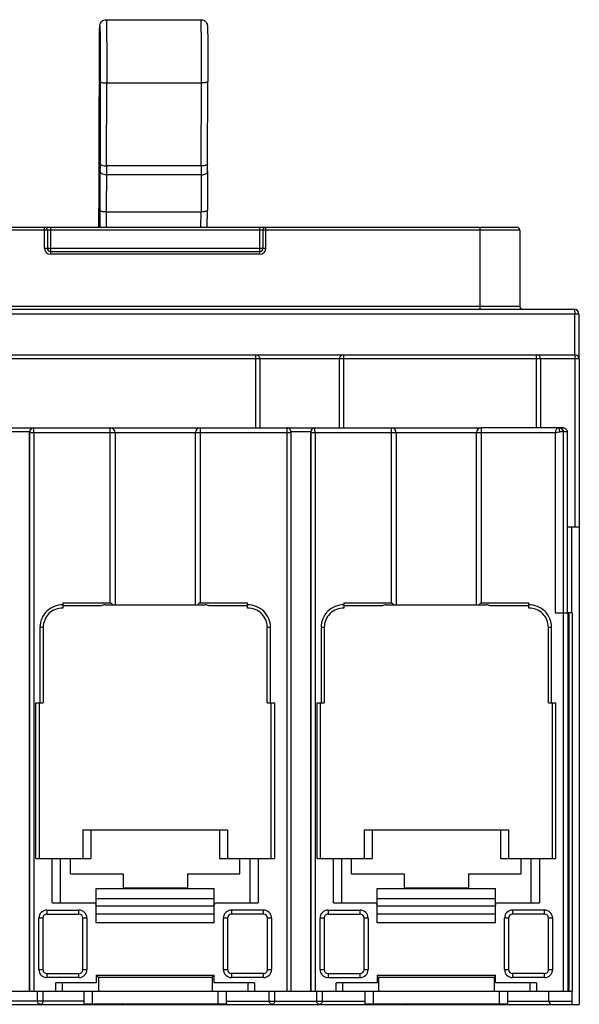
# Model space of a CAD drawing. Header units: millimetres. Extents: x 21 to 161, y 65 to 187.
# Tile 2 of 2: x 92 to 161, y 65 to 187. Entities that reach past the tile are written whole.
import ezdxf

# ---------------------------------------------------------------- set-up
doc = ezdxf.new("R2010")
doc.units = ezdxf.units.MM
doc.header["$LTSCALE"] = 16.350276
doc.layers.get('0').update_dxf_attribs({"linetype": 'CONTINUOUS'})

msp = doc.modelspace()

# ---------------------------------------------------------------- linework, layer by layer
at = {"color": 7, "linetype": 'Continuous'}
for p, q in [((102.38, 187.29), (114.18, 187.29)), ((101.5, 172.37), (101.53, 183.1)), ((101.64, 179.59), (101.61, 169.41)), ((102.42, 169.09), (102.45, 179.42)), ((102.45, 179.42), (114.25, 179.42)), ((114.22, 169.09), (114.25, 179.42)), ((115.01, 169.41), (115.04, 179.59)), ((101.5, 171.69), (101.5, 172.37)), ((114.22, 169.09), (102.42, 169.09)), ((101.5, 168.02), (101.5, 168.47)), ((114.21, 167.98), (102.41, 167.98)), ((101.48, 161.46), (101.49, 166.23)), ((101.58, 163.59), (101.57, 161.46)), ((102.39, 163.36), (102.38, 161.46)), ((114.19, 163.36), (102.39, 163.36)), ((114.18, 161.46), (114.19, 163.36)), ((114.97, 161.46), (114.98, 163.59)), ((153.86, 161.11), (63.1, 161.11)), ((63.45, 161.46), (153.51, 161.46)), ((94.7, 158.86), (94.7, 161.46)), ((95.05, 161.11), (95.05, 158.86)), ((95.45, 161.46), (95.45, 158.86)), ((121.51, 158.86), (121.51, 161.46)), ((121.91, 158.86), (121.91, 161.11)), ((122.26, 158.86), (122.26, 161.46)), ((148.89, 161.11), (148.89, 151.66)), ((153.86, 161.11), (153.86, 151.66)), ((94.7, 158.86), (122.26, 158.86)), ((95.45, 158.46), (95.45, 158.11)), ((95.45, 158.46), (121.51, 158.46)), ((121.51, 158.11), (95.45, 158.11)), ((121.51, 158.11), (121.51, 158.46)), ((21.48, 151.26), (160.62, 151.26)), ((63.1, 151.66), (153.86, 151.66)), ((161.22, 150.66), (20.98, 150.66)), ((160.72, 145.6), (160.72, 150.66)), ((161.22, 150.66), (161.22, 145.21)), ((161.26, 145.1), (26.45, 145.1)), ((26.95, 145.6), (160.76, 145.6)), ((120.99, 136.5), (120.99, 145.6)), ((121.49, 145.1), (121.49, 136.5)), ((131.44, 136.5), (131.44, 145.1)), ((131.94, 145.6), (131.94, 136.5)), ((155.96, 136.5), (155.96, 145.6)), ((156.46, 145.1), (156.46, 136.5)), ((160.77, 124.2), (160.77, 145.1)), ((161.26, 145.1), (161.26, 124.2)), ((79.08, 136.5), (93.29, 136.5)), ((93.09, 136.41), (93.37, 136.5)), ((93.37, 136.5), (114.06, 136.5)), ((93.37, 135.9), (93.37, 136.33)), ((102.88, 114.74), (102.88, 136.5)), ((114.08, 136.5), (128.29, 136.5)), ((114.08, 136.5), (114.08, 114.74)), ((124.87, 136.33), (124.88, 135.9)), ((128.09, 136.41), (128.37, 136.5)), ((128.37, 136.5), (149.06, 136.5)), ((128.38, 135.9), (128.37, 136.33)), ((137.88, 114.74), (137.88, 136.5)), ((158.77, 136.5), (149.08, 136.5)), ((149.08, 136.5), (149.08, 114.74)), ((159.29, 136.5), (158.79, 136.5)), ((92.87, 136), (90.37, 136)), ((92.84, 66.39), (92.84, 136)), ((92.87, 66.39), (92.87, 135.9)), ((113.47, 135.9), (92.87, 135.9)), ((93.37, 135.9), (93.37, 66.39)), ((103.48, 135.9), (103.48, 114.49)), ((125.38, 135.9), (113.48, 135.9)), ((113.48, 114.49), (113.48, 135.9)), ((124.88, 135.9), (124.88, 66.39)), ((127.87, 136), (125.38, 136)), ((125.38, 135.93), (125.38, 66.39)), ((127.84, 66.39), (127.84, 136)), ((148.47, 135.9), (127.88, 135.9)), ((127.88, 66.39), (127.88, 135.9)), ((128.38, 135.9), (128.38, 66.39)), ((138.48, 135.9), (138.48, 114.49)), ((158.27, 135.9), (148.48, 135.9)), ((148.48, 114.49), (148.48, 135.9)), ((158.27, 135.9), (158.27, 113.49)), ((159.27, 136), (158.87, 136)), ((159.27, 136), (159.27, 66.39)), ((159.79, 136), (159.3, 136)), ((159.3, 113.49), (159.3, 136)), ((159.79, 136), (159.79, 113.49)), ((159.79, 124.2), (161.28, 124.2)), ((160.36, 113.49), (160.36, 124.2)), ((161.28, 124.2), (161.28, 64.76)), ((96.98, 114.74), (102.88, 114.74)), ((96.98, 114.74), (96.98, 114.07)), ((101.77, 114.34), (96.98, 114.34)), ((102.24, 114.49), (114.72, 114.49)), ((114.08, 114.74), (119.98, 114.74)), ((119.98, 114.34), (115.19, 114.34)), ((119.98, 114.07), (119.98, 114.74)), ((131.98, 114.74), (137.88, 114.74)), ((131.98, 114.74), (131.98, 114.07)), ((136.77, 114.34), (131.98, 114.34)), ((137.24, 114.49), (149.72, 114.49)), ((149.08, 114.74), (154.98, 114.74)), ((154.98, 114.34), (150.19, 114.34)), ((154.98, 114.07), (154.98, 114.74)), ((158.27, 113.49), (159.87, 113.49)), ((159.87, 113.49), (159.87, 66.39)), ((160.39, 113.49), (159.9, 113.49)), ((159.9, 113.49), (159.9, 66.39)), ((159.98, 113.49), (159.98, 66.39)), ((160.39, 113.49), (160.39, 66.39)), ((94.53, 111.67), (94.13, 111.67)), ((94.13, 111.67), (94.13, 102.29)), ((94.53, 111.67), (94.53, 102.29)), ((122.83, 111.67), (122.43, 111.67)), ((122.43, 102.29), (122.43, 111.67)), ((122.83, 102.29), (122.83, 111.67)), ((129.53, 111.67), (129.13, 111.67)), ((129.13, 111.67), (129.13, 102.29)), ((129.53, 111.67), (129.53, 102.29)), ((157.83, 111.67), (157.43, 111.67)), ((157.43, 102.29), (157.43, 111.67)), ((157.83, 102.29), (157.83, 111.67)), ((93.63, 102.29), (94.53, 102.29)), ((93.63, 82.91), (93.63, 102.29)), ((94.03, 102.29), (94.03, 82.91)), ((122.43, 102.29), (123.33, 102.29)), ((122.93, 82.91), (122.93, 102.29)), ((123.33, 102.29), (123.33, 82.91)), ((128.63, 102.29), (129.53, 102.29)), ((128.63, 82.91), (128.63, 102.29)), ((129.03, 102.29), (129.03, 82.91)), ((157.43, 102.29), (158.33, 102.29)), ((157.93, 82.91), (157.93, 102.29)), ((158.33, 102.29), (158.33, 82.91)), ((99.48, 86.47), (117.48, 86.47)), ((99.48, 86.47), (99.48, 82.91)), ((100.48, 86.47), (100.48, 82.91)), ((116.48, 86.47), (116.48, 82.91)), ((117.48, 86.47), (117.48, 82.91)), ((134.48, 86.47), (152.48, 86.47)), ((134.48, 86.47), (134.48, 82.91)), ((135.48, 86.47), (135.48, 82.91)), ((151.48, 86.47), (151.48, 82.91)), ((152.48, 86.47), (152.48, 82.91)), ((93.63, 82.91), (100.48, 82.91)), ((95.66, 77.39), (95.66, 82.91)), ((96.66, 82.91), (96.66, 77.39)), ((97.93, 80.99), (97.93, 82.91)), ((116.48, 82.91), (123.33, 82.91)), ((119.03, 80.99), (119.03, 82.91)), ((120.31, 77.39), (120.31, 82.91)), ((121.31, 82.91), (121.31, 77.39)), ((128.63, 82.91), (135.48, 82.91)), ((130.66, 77.39), (130.66, 82.91)), ((131.66, 82.91), (131.66, 77.39)), ((132.93, 80.99), (132.93, 82.91)), ((151.48, 82.91), (158.33, 82.91)), ((154.03, 80.99), (154.03, 82.91)), ((155.31, 77.39), (155.31, 82.91)), ((156.31, 82.91), (156.31, 77.39)), ((97.93, 80.99), (104.48, 80.99)), ((104.48, 80.99), (104.48, 79.23)), ((112.48, 80.99), (119.03, 80.99)), ((112.48, 80.99), (112.48, 79.23)), ((132.93, 80.99), (139.48, 80.99)), ((139.48, 80.99), (139.48, 79.23)), ((147.48, 80.99), (154.03, 80.99)), ((147.48, 80.99), (147.48, 79.23)), ((101.13, 79.16), (115.83, 79.16)), ((101.13, 74.9), (101.13, 79.16)), ((112.48, 79.23), (104.48, 79.23)), ((115.83, 74.9), (115.83, 79.16)), ((136.13, 79.16), (150.83, 79.16)), ((136.13, 74.9), (136.13, 79.16)), ((147.48, 79.23), (139.48, 79.23)), ((150.83, 74.9), (150.83, 79.16)), ((95.66, 77.39), (100.83, 77.39)), ((115.83, 77.89), (101.13, 77.89)), ((116.13, 77.39), (121.31, 77.39)), ((130.66, 77.39), (135.83, 77.39)), ((150.83, 77.89), (136.13, 77.89)), ((151.13, 77.39), (156.31, 77.39)), ((95, 76.49), (98.98, 76.49)), ((95, 76.49), (95, 75.99)), ((95, 75.99), (98.98, 75.99)), ((98.98, 75.99), (98.98, 76.49)), ((115.83, 76.99), (101.13, 76.99)), ((115.83, 76), (101.13, 76)), ((121.96, 76.49), (117.98, 76.49)), ((117.98, 76.49), (117.98, 75.99)), ((121.96, 75.99), (117.98, 75.99)), ((121.96, 75.99), (121.96, 76.49)), ((130, 76.49), (133.98, 76.49)), ((130, 76.49), (130, 75.99)), ((130, 75.99), (133.98, 75.99)), ((133.98, 75.99), (133.98, 76.49)), ((150.83, 76.99), (136.13, 76.99)), ((150.83, 76), (136.13, 76)), ((156.96, 76.49), (152.98, 76.49)), ((152.98, 76.49), (152.98, 75.99)), ((156.96, 75.99), (152.98, 75.99)), ((156.96, 75.99), (156.96, 76.49)), ((94.5, 75.49), (94, 75.49)), ((94, 69.09), (94, 75.49)), ((94.5, 75.49), (94.5, 69.09)), ((99.98, 75.49), (99.48, 75.49)), ((99.48, 69.09), (99.48, 75.49)), ((99.98, 75.49), (99.98, 69.09)), ((115.83, 74.9), (101.13, 74.9)), ((117.48, 75.49), (116.98, 75.49)), ((116.98, 69.09), (116.98, 75.49)), ((117.48, 75.49), (117.48, 69.09)), ((122.96, 75.49), (122.46, 75.49)), ((122.46, 69.09), (122.46, 75.49)), ((122.96, 75.49), (122.96, 69.09)), ((129.5, 75.49), (129, 75.49)), ((129, 69.09), (129, 75.49)), ((129.5, 75.49), (129.5, 69.09)), ((134.98, 75.49), (134.48, 75.49)), ((134.48, 69.09), (134.48, 75.49)), ((134.98, 75.49), (134.98, 69.09)), ((150.83, 74.9), (136.13, 74.9)), ((152.48, 75.49), (151.98, 75.49)), ((151.98, 69.09), (151.98, 75.49)), ((152.48, 75.49), (152.48, 69.09)), ((157.96, 75.49), (157.46, 75.49)), ((157.46, 69.09), (157.46, 75.49)), ((157.96, 75.49), (157.96, 69.09)), ((94, 69.09), (94.5, 69.09)), ((99.48, 69.09), (99.98, 69.09)), ((116.98, 69.09), (117.48, 69.09)), ((122.46, 69.09), (122.96, 69.09)), ((129, 69.09), (129.5, 69.09)), ((134.48, 69.09), (134.98, 69.09)), ((151.98, 69.09), (152.48, 69.09)), ((157.46, 69.09), (157.96, 69.09)), ((95, 68.59), (98.98, 68.59)), ((95, 68.59), (95, 68.09)), ((98.98, 68.09), (95, 68.09)), ((101.13, 67.43), (96.12, 67.43)), ((96.12, 66.39), (96.12, 67.43)), ((96.91, 67.43), (96.91, 66.39)), ((98.98, 68.09), (98.98, 68.59)), ((101.13, 68.39), (115.83, 68.39)), ((101.13, 68.39), (101.13, 67.43)), ((115.56, 68.09), (101.4, 68.09)), ((101.4, 68.09), (101.4, 66.39)), ((115.56, 68.09), (115.56, 66.39)), ((115.83, 67.43), (115.83, 68.39)), ((120.84, 67.43), (115.83, 67.43)), ((121.96, 68.59), (117.98, 68.59)), ((117.98, 68.59), (117.98, 68.09)), ((121.96, 68.09), (117.98, 68.09)), ((120.05, 66.39), (120.05, 67.43)), ((120.84, 67.43), (120.84, 66.39)), ((121.96, 68.09), (121.96, 68.59)), ((130, 68.59), (133.98, 68.59)), ((130, 68.59), (130, 68.09)), ((130, 68.09), (133.98, 68.09)), ((136.13, 67.43), (131.01, 67.43)), ((131.01, 66.39), (131.01, 67.43)), ((131.79, 67.43), (131.79, 66.39)), ((133.98, 68.09), (133.98, 68.59)), ((136.13, 68.39), (150.83, 68.39)), ((136.13, 68.39), (136.13, 67.43)), ((150.68, 68.09), (136.28, 68.09)), ((136.28, 68.09), (136.28, 66.39)), ((150.68, 68.09), (150.68, 66.39)), ((150.83, 67.43), (150.83, 68.39)), ((155.96, 67.43), (150.83, 67.43)), ((156.96, 68.59), (152.98, 68.59)), ((152.98, 68.59), (152.98, 68.09)), ((156.96, 68.09), (152.98, 68.09)), ((155.17, 66.39), (155.17, 67.43)), ((155.96, 67.43), (155.96, 66.39)), ((156.96, 68.09), (156.96, 68.59)), ((57.87, 66.39), (92.84, 66.39)), ((92.87, 66.39), (127.84, 66.39)), ((93.82, 65.16), (93.82, 66.39)), ((94.53, 65.16), (94.53, 66.39)), ((99.63, 64.82), (99.63, 66.39)), ((100.63, 66.39), (100.63, 64.82)), ((116.33, 64.82), (116.33, 66.39)), ((117.33, 66.39), (117.33, 64.82)), ((122.67, 65.16), (122.67, 66.39)), ((123.37, 65.16), (123.37, 66.39)), ((127.88, 66.39), (159.87, 66.39)), ((128.59, 65.16), (128.59, 66.39)), ((129.29, 65.16), (129.29, 66.39)), ((134.63, 64.82), (134.63, 66.39)), ((135.63, 66.39), (135.63, 64.82)), ((151.33, 64.82), (151.33, 66.39)), ((152.33, 66.39), (152.33, 64.82)), ((157.48, 65.16), (157.48, 66.39)), ((159.9, 66.39), (160.39, 66.39)), ((160.36, 66.39), (160.36, 65.16)), ((99.63, 65.16), (82.33, 65.16)), ((117.33, 65.16), (134.63, 65.16)), ((152.33, 65.16), (160.36, 65.16)), ((20.98, 64.76), (161.28, 64.76)), ((99.63, 64.82), (117.33, 64.82)), ((134.63, 64.82), (152.33, 64.82))]:
    msp.add_line(p, q, dxfattribs=at)
msp.add_lwpolyline([(125.38, 135.93), (125.37, 136.01), (125.37, 136.08), (125.35, 136.17), (125.3, 136.26), (125.24, 136.34), (125.16, 136.42), (125.06, 136.47), (124.95, 136.5), (124.87, 136.5)], dxfattribs=at)
for centre, radius, start, end in [((-1384.14, 170.42), 1485.63, 359.92474, 0.04886), ((1089.2, 161.01), 987.62, 179.56749, 179.85061), ((1131.98, 160.44), 1029.6, 179.58063, 179.83749), ((1048.15, 160.93), 933.96, 179.56748, 179.85064), ((1203.44, 160.5), 1088.47, 179.58061, 179.8375), ((94.7, 161.11), 0.35, 0, 90), ((122.26, 161.11), 0.35, 90, 180), ((153.51, 161.11), 0.35, 0, 90), ((95.45, 158.86), 0.75, 180, 270), ((95.45, 158.86), 0.4, 180, 270), ((121.51, 158.86), 0.75, 270, 360), ((121.51, 158.86), 0.4, 270, 0), ((154.26, 151.66), 0.4, 180, 269.9526), ((160.62, 150.66), 0.601, 0.0523, 90.0473), ((155.96, 145.1), 0.5, 359.9986, 89.9986), ((160.76, 145.1), 0.5, 359.9986, 89.9986), ((93.34, 136), 0.498, 90.0237, 179.9797), ((93.37, 136), 0.5, 124.852, 179.9756), ((102.88, 135.9), 0.6, 0, 90), ((114.08, 135.9), 0.6, 90, 180), ((128.34, 136), 0.498, 90.0295, 179.9797), ((128.37, 136), 0.5, 124.852, 179.9756), ((137.88, 135.9), 0.6, 0, 90), ((149.08, 135.9), 0.6, 90, 180), ((158.49, 136.2), 0.327, 43.1446, 47.4345), ((158.77, 136), 0.5, 359.9993, 89.9987), ((96.93, 111.67), 2.8, 88.9765, 180), ((96.93, 111.67), 2.4, 88.8059, 180), ((102.24, 113.69), 0.8, 90, 125.6591), ((114.72, 113.69), 0.8, 54.3409, 90), ((120.03, 111.67), 2.8, 360, 91.0235), ((120.03, 111.67), 2.4, 0, 91.1941), ((131.93, 111.67), 2.8, 88.9765, 180), ((131.93, 111.67), 2.4, 88.8059, 180), ((137.24, 113.69), 0.8, 90, 125.6591), ((149.72, 113.69), 0.8, 54.3409, 90), ((155.03, 111.67), 2.8, 360, 91.0235), ((155.03, 111.67), 2.4, 0, 91.1941), ((100.83, 77.09), 0.3, 359.9609, 89.974), ((116.13, 77.09), 0.3, 90.0001, 180.0077), ((135.83, 77.09), 0.3, 359.9587, 89.9725), ((151.13, 77.09), 0.3, 90.0001, 180.007), ((95, 75.49), 1, 89.9288, 179.9297), ((95, 75.49), 0.5, 89.9359, 179.9488), ((98.98, 75.49), 1, 0, 89.999), ((98.98, 75.49), 0.5, 0, 90), ((117.98, 75.49), 1, 90, 180), ((117.98, 75.49), 0.5, 90, 180), ((121.96, 75.49), 1, 0.0697, 90.0734), ((121.96, 75.49), 0.5, 0.071, 90.0584), ((130, 75.49), 1, 89.9361, 179.9303), ((130, 75.49), 0.5, 89.936, 179.9434), ((133.98, 75.49), 1, 0, 89.9991), ((133.98, 75.49), 0.5, 0, 90), ((152.98, 75.49), 1, 90, 180), ((152.98, 75.49), 0.5, 90, 180), ((156.96, 75.49), 1, 0.0643, 90.0745), ((156.96, 75.49), 0.5, 0.0658, 90.0579), ((95, 69.09), 1, 180.0625, 270.073), ((95, 69.09), 0.5, 180.0576, 270.0658), ((98.98, 69.09), 1, 270, 360), ((98.98, 69.09), 0.5, 270, 360), ((117.98, 69.09), 1, 180, 269.9991), ((117.98, 69.09), 0.5, 180, 270), ((121.96, 69.09), 1, 269.9369, 359.9291), ((121.96, 69.09), 0.5, 269.9385, 359.9437), ((130, 69.09), 1, 180.0643, 270.0745), ((130, 69.09), 0.5, 180.0658, 270.0579), ((133.98, 69.09), 1, 270, 360), ((133.98, 69.09), 0.5, 270, 360), ((152.98, 69.09), 1, 180, 269.9991), ((152.98, 69.09), 0.5, 180, 270), ((156.96, 69.09), 1, 269.9361, 359.9303), ((156.96, 69.09), 0.5, 269.9388, 359.9434), ((157.88, 65.16), 0.4, 180, 270)]:
    msp.add_arc(centre, radius, start, end, dxfattribs=at)
for centre, start_param, end_param in [((100.04, 68.09), 0, 0.639561), ((116.91, 68.09), 2.499866, 3.141593), ((134.93, 68.09), 0, 0.47496), ((152.03, 68.09), 2.666632, 3.141593)]:
    msp.add_ellipse(centre, major_axis=(1.35, 0), ratio=0.221695, start_param=start_param, end_param=end_param, dxfattribs=at)
for points, knots in [([(101.55, 185.34), (101.55, 185.54), (101.55, 185.82), (101.56, 186.16), (101.57, 186.34), (101.57, 186.49), (101.59, 186.67), (101.67, 186.88), (101.83, 187.1), (102.09, 187.26), (102.28, 187.29), (102.38, 187.29)], [0, 0, 0, 0, 0.251693, 0.346445, 0.42032, 0.476223, 0.542571, 0.637211, 0.756431, 0.877877, 1, 1, 1, 1]), ([(101.55, 185.33), (101.55, 185.41), (101.55, 185.57), (101.55, 185.79), (101.56, 185.98), (101.56, 186.14), (101.57, 186.27), (101.57, 186.37), (101.57, 186.44), (101.58, 186.47), (101.58, 186.49), (101.59, 186.49), (101.58, 186.48), (101.59, 186.46), (101.59, 186.43), (101.59, 186.4), (101.59, 186.35), (101.6, 186.28), (101.6, 186.17), (101.6, 186.01), (101.61, 185.83), (101.61, 185.53), (101.62, 185.08), (101.63, 184.47), (101.63, 183.78), (101.64, 182.73), (101.64, 181.33), (101.64, 180.18), (101.64, 179.59)], [0, 0, 0, 0, 0.030687, 0.058021, 0.081828, 0.101935, 0.118217, 0.13061, 0.139054, 0.143505, 0.144256, 0.144662, 0.145997, 0.148324, 0.151648, 0.155972, 0.16129, 0.167591, 0.183104, 0.202428, 0.225475, 0.25211, 0.315529, 0.391338, 0.477876, 0.573271, 0.782154, 1, 1, 1, 1]), ([(102.38, 187.29), (102.38, 187.29), (102.38, 187.29), (102.39, 187.28), (102.39, 187.27), (102.39, 187.24), (102.39, 187.2), (102.4, 187.13), (102.4, 187.04), (102.4, 186.93), (102.41, 186.8), (102.41, 186.6), (102.42, 186.3), (102.42, 185.89), (102.43, 185.42), (102.43, 184.89), (102.44, 184.3), (102.44, 183.44), (102.45, 182.3), (102.45, 180.88), (102.45, 179.91), (102.45, 179.42)], [0, 0, 0, 0, 0.000391, 0.001368, 0.002964, 0.005184, 0.011492, 0.020283, 0.031541, 0.045235, 0.061317, 0.079739, 0.123396, 0.175704, 0.236031, 0.303692, 0.377875, 0.45773, 0.630582, 0.814237, 1, 1, 1, 1]), ([(114.18, 187.29), (114.3, 187.29), (114.53, 187.24), (114.81, 187.03), (114.94, 186.77), (114.98, 186.57), (114.99, 186.4), (115, 186.19), (115.01, 185.93), (115.01, 185.6), (115.02, 185.19), (115.02, 184.53), (115.03, 183.59), (115.04, 182.34), (115.04, 180.98), (115.04, 180.06), (115.04, 179.59)], [0, 0, 0, 0, 0.042873, 0.085397, 0.125081, 0.144763, 0.163325, 0.187107, 0.219496, 0.26068, 0.310289, 0.367727, 0.502989, 0.659235, 0.827962, 1, 1, 1, 1]), ([(114.25, 179.42), (114.25, 179.91), (114.25, 180.88), (114.25, 182.3), (114.24, 183.44), (114.24, 184.3), (114.23, 184.89), (114.23, 185.42), (114.22, 185.89), (114.22, 186.3), (114.21, 186.6), (114.21, 186.8), (114.2, 186.93), (114.2, 187.04), (114.2, 187.13), (114.19, 187.2), (114.19, 187.24), (114.19, 187.27), (114.18, 187.28), (114.18, 187.29), (114.18, 187.29), (114.18, 187.29)], [0, 0, 0, 0, 0.185763, 0.369418, 0.54227, 0.622125, 0.696308, 0.763969, 0.824296, 0.876604, 0.920261, 0.938683, 0.954765, 0.968459, 0.979717, 0.988508, 0.994816, 0.997036, 0.998632, 0.999609, 1, 1, 1, 1]), ([(101.53, 183.1), (101.53, 183.31), (101.53, 184.05), (101.54, 184.8), (101.55, 185.33)], [0, 0, 0, 0, 0.286307, 1, 1, 1, 1]), ([(101.64, 179.59), (101.64, 179.58), (101.66, 179.55), (101.71, 179.52), (101.79, 179.49), (101.93, 179.46), (102.15, 179.43), (102.34, 179.42), (102.45, 179.42)], [0, 0, 0, 0, 0.044494, 0.111702, 0.206961, 0.329084, 0.639152, 1, 1, 1, 1]), ([(115.04, 179.59), (115.04, 179.56), (114.98, 179.52), (114.9, 179.49), (114.8, 179.47), (114.68, 179.45), (114.5, 179.42), (114.35, 179.42), (114.25, 179.42)], [0, 0, 0, 0, 0.107266, 0.201943, 0.323865, 0.469885, 0.635311, 1, 1, 1, 1]), ([(101.61, 169.41), (101.61, 169.33), (101.61, 169.02), (101.61, 168.7), (101.6, 168.47)], [0, 0, 0, 0, 0.25783, 1, 1, 1, 1]), ([(101.61, 169.41), (101.61, 169.37), (101.66, 169.29), (101.75, 169.23), (101.9, 169.16), (102.12, 169.11), (102.31, 169.09), (102.42, 169.09)], [0, 0, 0, 0, 0.149526, 0.250524, 0.371349, 0.664798, 1, 1, 1, 1]), ([(102.42, 169.09), (102.42, 169), (102.41, 168.62), (102.41, 168.25), (102.41, 167.98)], [0, 0, 0, 0, 0.258384, 1, 1, 1, 1]), ([(114.22, 169.09), (114.22, 169), (114.21, 168.62), (114.21, 168.25), (114.21, 167.98)], [0, 0, 0, 0, 0.258384, 1, 1, 1, 1]), ([(115.01, 169.41), (115.01, 169.3), (114.84, 169.2), (114.66, 169.14), (114.47, 169.1), (114.32, 169.09), (114.22, 169.09)], [0, 0, 0, 0, 0.358156, 0.499397, 0.656747, 1, 1, 1, 1]), ([(115, 168.47), (115, 168.55), (115.01, 168.86), (115.01, 169.17), (115.01, 169.41)], [0, 0, 0, 0, 0.241926, 1, 1, 1, 1]), ([(101.49, 166.23), (101.49, 166.37), (101.49, 166.97), (101.49, 167.57), (101.5, 168.02)], [0, 0, 0, 0, 0.247103, 1, 1, 1, 1]), ([(102.41, 167.98), (102.31, 167.98), (102.11, 168), (101.85, 168.1), (101.66, 168.26), (101.6, 168.4), (101.6, 168.47)], [0, 0, 0, 0, 0.300973, 0.575563, 0.806589, 1, 1, 1, 1]), ([(114.21, 167.98), (114.31, 167.98), (114.51, 168), (114.77, 168.1), (114.95, 168.26), (115, 168.4), (115, 168.47)], [0, 0, 0, 0, 0.302379, 0.57664, 0.806533, 1, 1, 1, 1]), ([(102.39, 163.36), (102.28, 163.36), (102.09, 163.37), (101.87, 163.41), (101.72, 163.46), (101.64, 163.5), (101.58, 163.55), (101.58, 163.59)], [0, 0, 0, 0, 0.352288, 0.657069, 0.77896, 0.876358, 1, 1, 1, 1]), ([(114.98, 163.59), (114.98, 163.55), (114.93, 163.5), (114.84, 163.46), (114.74, 163.43), (114.62, 163.4), (114.44, 163.37), (114.29, 163.36), (114.19, 163.36)], [0, 0, 0, 0, 0.121497, 0.21756, 0.338628, 0.482225, 0.644142, 1, 1, 1, 1]), ([(148.88, 161.46), (148.88, 161.46), (148.88, 161.46), (148.88, 161.46), (148.88, 161.45), (148.88, 161.43), (148.88, 161.4), (148.88, 161.36), (148.88, 161.31), (148.88, 161.22), (148.89, 161.16), (148.89, 161.11)], [0, 0, 0, 0, 0.004974, 0.019521, 0.043418, 0.076408, 0.168604, 0.292904, 0.444403, 0.617871, 1, 1, 1, 1]), ([(95.45, 158.86), (95.45, 158.81), (95.45, 158.74), (95.45, 158.64), (95.45, 158.58), (95.45, 158.54), (95.45, 158.51), (95.45, 158.5), (95.45, 158.48), (95.45, 158.47), (95.45, 158.47), (95.45, 158.46), (95.45, 158.46)], [0, 0, 0, 0, 0.382491, 0.555492, 0.707101, 0.831443, 0.881942, 0.923954, 0.956984, 0.980773, 0.995163, 1, 1, 1, 1]), ([(121.51, 158.46), (121.51, 158.46), (121.51, 158.47), (121.51, 158.47), (121.51, 158.48), (121.51, 158.5), (121.51, 158.51), (121.51, 158.54), (121.51, 158.58), (121.51, 158.64), (121.51, 158.74), (121.51, 158.81), (121.51, 158.86)], [0, 0, 0, 0, 0.004836, 0.019227, 0.043016, 0.076045, 0.118057, 0.168556, 0.292898, 0.444506, 0.617508, 1, 1, 1, 1]), ([(148.89, 151.66), (148.89, 151.61), (148.89, 151.54), (148.89, 151.44), (148.89, 151.38), (148.89, 151.34), (148.89, 151.31), (148.89, 151.3), (148.89, 151.28), (148.89, 151.27), (148.89, 151.27), (148.89, 151.26), (148.89, 151.26)], [0, 0, 0, 0, 0.382176, 0.555666, 0.707186, 0.8315, 0.881878, 0.923701, 0.956687, 0.980575, 0.9951, 1, 1, 1, 1]), ([(160.62, 151.26), (160.62, 151.26), (160.64, 151.25), (160.67, 151.19), (160.69, 151.07), (160.71, 150.88), (160.72, 150.74), (160.72, 150.66)], [0, 0, 0, 0, 0.036667, 0.098943, 0.311698, 0.627528, 1, 1, 1, 1]), ([(120.99, 145.6), (121.05, 145.6), (121.19, 145.58), (121.35, 145.47), (121.46, 145.3), (121.49, 145.17), (121.49, 145.1)], [0, 0, 0, 0, 0.249452, 0.499226, 0.749453, 1, 1, 1, 1]), ([(131.44, 145.1), (131.44, 145.17), (131.47, 145.3), (131.58, 145.47), (131.74, 145.58), (131.87, 145.6), (131.94, 145.6)], [0, 0, 0, 0, 0.250547, 0.500774, 0.750547, 1, 1, 1, 1]), ([(160.77, 145.1), (160.77, 145.17), (160.77, 145.26), (160.77, 145.38), (160.77, 145.45), (160.77, 145.51), (160.76, 145.54), (160.76, 145.56), (160.76, 145.58), (160.76, 145.59), (160.76, 145.6), (160.76, 145.6), (160.76, 145.6)], [0, 0, 0, 0, 0.382611, 0.555536, 0.70698, 0.831247, 0.881734, 0.923736, 0.956773, 0.980605, 0.995058, 1, 1, 1, 1]), ([(93.37, 136.33), (93.37, 136.35), (93.37, 136.39), (93.37, 136.43), (93.37, 136.46), (93.37, 136.48), (93.37, 136.49), (93.37, 136.5), (93.37, 136.5), (93.37, 136.5)], [0, 0, 0, 0, 0.424318, 0.5967, 0.740098, 0.85287, 0.93419, 0.983439, 1, 1, 1, 1]), ([(124.87, 136.5), (124.88, 136.5), (124.87, 136.5), (124.88, 136.49), (124.87, 136.48), (124.87, 136.46), (124.87, 136.43), (124.87, 136.39), (124.87, 136.35), (124.87, 136.33)], [0, 0, 0, 0, 0.016563, 0.065813, 0.147134, 0.259906, 0.403304, 0.575685, 1, 1, 1, 1]), ([(128.37, 136.33), (128.37, 136.35), (128.37, 136.39), (128.37, 136.43), (128.37, 136.46), (128.37, 136.48), (128.38, 136.49), (128.37, 136.5), (128.38, 136.5), (128.37, 136.5)], [0, 0, 0, 0, 0.424318, 0.5967, 0.740098, 0.85287, 0.93419, 0.983439, 1, 1, 1, 1]), ([(158.44, 136.33), (158.42, 136.3), (158.36, 136.16), (158.31, 136.02), (158.27, 135.9)], [0, 0, 0, 0, 0.217945, 1, 1, 1, 1]), ([(158.57, 136.5), (158.56, 136.5), (158.53, 136.49), (158.49, 136.43), (158.46, 136.38), (158.44, 136.33)], [0, 0, 0, 0, 0.137119, 0.344374, 1, 1, 1, 1]), ([(158.71, 136.44), (158.7, 136.45), (158.66, 136.49), (158.61, 136.5), (158.57, 136.5)], [0, 0, 0, 0, 0.284967, 1, 1, 1, 1]), ([(158.87, 136), (158.87, 136.08), (158.85, 136.23), (158.78, 136.37), (158.73, 136.42)], [0, 0, 0, 0, 0.520365, 1, 1, 1, 1]), ([(158.79, 136.5), (158.86, 136.5), (158.99, 136.48), (159.15, 136.37), (159.27, 136.21), (159.3, 136.07), (159.3, 136)], [0, 0, 0, 0, 0.243267, 0.489794, 0.742297, 1, 1, 1, 1]), ([(159.49, 136.46), (159.57, 136.42), (159.73, 136.3), (159.79, 136.1), (159.79, 136)], [0, 0, 0, 0, 0.48631, 1, 1, 1, 1]), ([(92.87, 136), (92.87, 136), (92.87, 136), (92.87, 135.99), (92.87, 135.98), (92.87, 135.97), (92.87, 135.94), (92.87, 135.92), (92.87, 135.9)], [0, 0, 0, 0, 0.021605, 0.082809, 0.178608, 0.303961, 0.623149, 1, 1, 1, 1]), ([(127.87, 136), (127.87, 136), (127.87, 136), (127.88, 135.99), (127.87, 135.98), (127.88, 135.97), (127.88, 135.94), (127.88, 135.92), (127.88, 135.9)], [0, 0, 0, 0, 0.021605, 0.082809, 0.178608, 0.303961, 0.623149, 1, 1, 1, 1]), ([(158.27, 135.9), (158.37, 135.93), (158.57, 135.97), (158.77, 136), (158.87, 136)], [0, 0, 0, 0, 0.526964, 1, 1, 1, 1]), ([(103.19, 114.49), (103.17, 114.51), (103.06, 114.59), (102.96, 114.68), (102.88, 114.74)], [0, 0, 0, 0, 0.238807, 1, 1, 1, 1]), ([(114.08, 114.74), (114.05, 114.72), (113.95, 114.64), (113.85, 114.55), (113.77, 114.49)], [0, 0, 0, 0, 0.257592, 1, 1, 1, 1]), ([(138.19, 114.49), (138.17, 114.51), (138.06, 114.59), (137.96, 114.68), (137.88, 114.74)], [0, 0, 0, 0, 0.238807, 1, 1, 1, 1]), ([(149.08, 114.74), (149.05, 114.72), (148.95, 114.64), (148.85, 114.55), (148.77, 114.49)], [0, 0, 0, 0, 0.257592, 1, 1, 1, 1]), ([(94.17, 64.76), (94.12, 64.76), (94.03, 64.79), (93.87, 64.91), (93.82, 65.06), (93.82, 65.16)], [0, 0, 0, 0, 0.236847, 0.483186, 1, 1, 1, 1]), ([(94.53, 65.16), (94.53, 65.06), (94.47, 64.91), (94.31, 64.79), (94.22, 64.76), (94.17, 64.76)], [0, 0, 0, 0, 0.511752, 0.759536, 1, 1, 1, 1]), ([(123.03, 64.76), (122.98, 64.76), (122.89, 64.79), (122.73, 64.91), (122.67, 65.06), (122.67, 65.16)], [0, 0, 0, 0, 0.237894, 0.484647, 1, 1, 1, 1]), ([(123.37, 65.16), (123.37, 65.06), (123.32, 64.91), (123.16, 64.79), (123.07, 64.76), (123.03, 64.76)], [0, 0, 0, 0, 0.522532, 0.767265, 1, 1, 1, 1]), ([(128.93, 64.76), (128.89, 64.76), (128.8, 64.79), (128.64, 64.91), (128.59, 65.06), (128.59, 65.16)], [0, 0, 0, 0, 0.232734, 0.477467, 1, 1, 1, 1]), ([(129.29, 65.16), (129.29, 65.06), (129.23, 64.91), (129.08, 64.79), (128.98, 64.76), (128.93, 64.76)], [0, 0, 0, 0, 0.515357, 0.762109, 1, 1, 1, 1]), ([(160.36, 65.16), (160.36, 65.11), (160.36, 65.04), (160.36, 64.94), (160.36, 64.88), (160.36, 64.83), (160.36, 64.8), (160.36, 64.78), (160.36, 64.77), (160.35, 64.77), (160.36, 64.76), (160.35, 64.76)], [0, 0, 0, 0, 0.386043, 0.559606, 0.710818, 0.834099, 0.925291, 0.95772, 0.981056, 0.995176, 1, 1, 1, 1]), ([(104.39, 64.82), (104.38, 64.81), (104.33, 64.78), (104.27, 64.76), (104.23, 64.76)], [0, 0, 0, 0, 0.260907, 1, 1, 1, 1]), ([(104.23, 64.76), (104.23, 64.76), (104.23, 64.77), (104.23, 64.78), (104.23, 64.8), (104.23, 64.81), (104.23, 64.82)], [0, 0, 0, 0, 0.06781, 0.258713, 0.571636, 1, 1, 1, 1]), ([(112.3, 64.76), (112.29, 64.76), (112.24, 64.77), (112.19, 64.8), (112.16, 64.82)], [0, 0, 0, 0, 0.24022, 1, 1, 1, 1]), ([(112.31, 64.82), (112.31, 64.81), (112.31, 64.8), (112.31, 64.78), (112.31, 64.77), (112.3, 64.76), (112.3, 64.76)], [0, 0, 0, 0, 0.426792, 0.741639, 0.935925, 1, 1, 1, 1]), ([(139.66, 64.76), (139.66, 64.76), (139.65, 64.77), (139.65, 64.78), (139.65, 64.8), (139.65, 64.81), (139.65, 64.82)], [0, 0, 0, 0, 0.07919, 0.271355, 0.579434, 1, 1, 1, 1]), ([(139.81, 64.82), (139.79, 64.81), (139.75, 64.78), (139.7, 64.76), (139.66, 64.76)], [0, 0, 0, 0, 0.270596, 1, 1, 1, 1]), ([(147.3, 64.76), (147.29, 64.76), (147.24, 64.77), (147.19, 64.8), (147.16, 64.82)], [0, 0, 0, 0, 0.24022, 1, 1, 1, 1]), ([(147.31, 64.82), (147.31, 64.81), (147.31, 64.8), (147.31, 64.78), (147.31, 64.77), (147.3, 64.76), (147.3, 64.76)], [0, 0, 0, 0, 0.426792, 0.741639, 0.935925, 1, 1, 1, 1])]:
    msp.add_open_spline(points, degree=3, knots=knots, dxfattribs=at)
msp.add_open_spline([(159.29, 136.5), (159.36, 136.5), (159.43, 136.49), (159.49, 136.46)], degree=3, dxfattribs=at)

doc.saveas('drawing.dxf')
